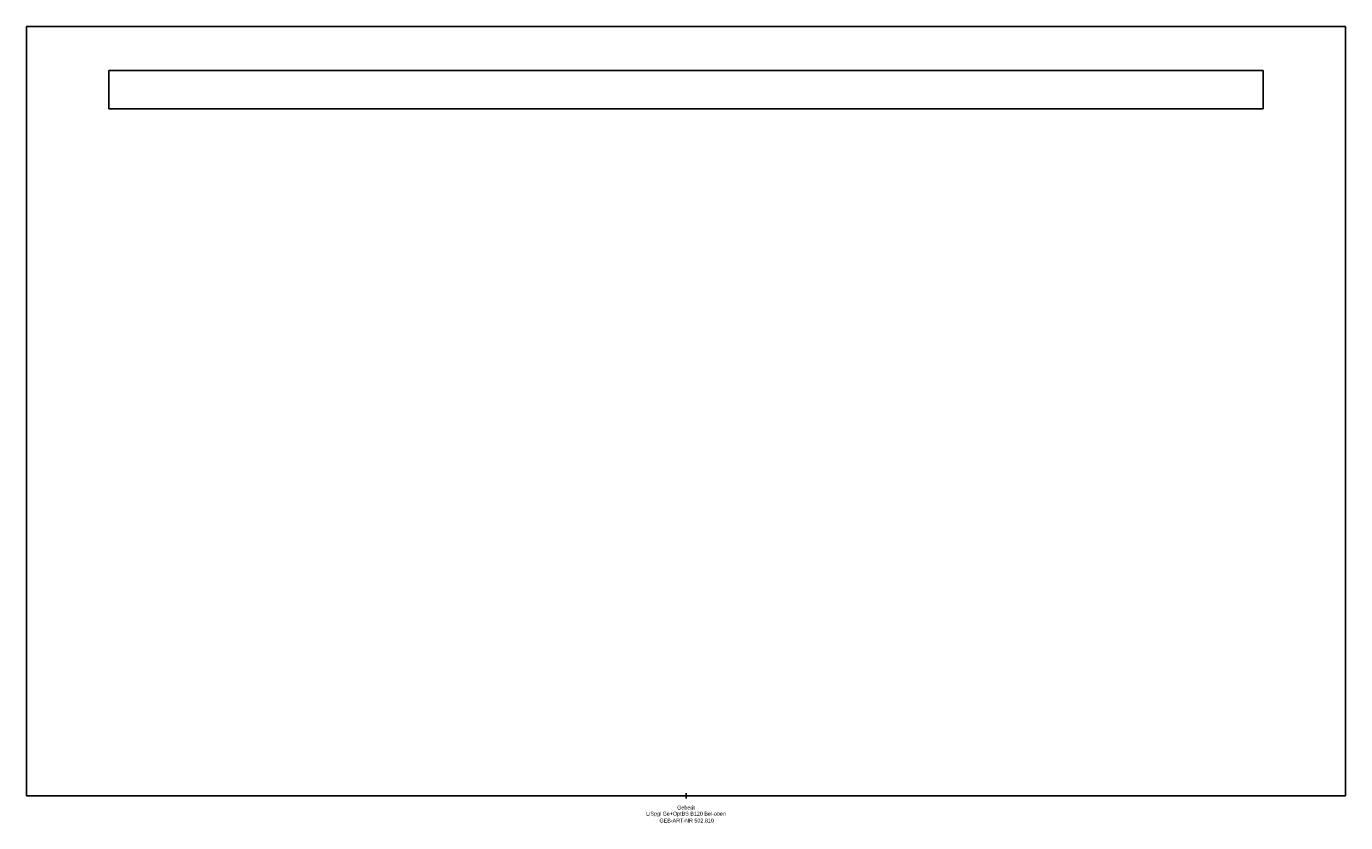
# Model space of a CAD drawing. Header units: millimetres. Extents: x -600 to 600, y -24 to 700.
import ezdxf
from ezdxf.enums import TextEntityAlignment as Align

# ---------------------------------------------------------------- set-up
doc = ezdxf.new("R2010")
doc.units = ezdxf.units.MM
doc.layers.get('0').update_dxf_attribs({"linetype": 'CONTINUOUS'})
for name, color, linetype, lineweight in [('Arbeitspunkt(DIN)', 7, 'CONTINUOUS', 25), ('GEB-ART-NR', 1, 'CONTINUOUS', 18), ('GEB-BEZUG', 2, 'CONTINUOUS', 25), ('GEB-TEXT', 5, 'CONTINUOUS', 18)]:
    doc.layers.add(name, color=color, linetype=linetype, lineweight=lineweight)
doc.layers.add('GEB-KONTUR-A', color=5, linetype='CONTINUOUS')
doc.styles.get("Standard").update_dxf_attribs({"font": 'arial.ttf'})

# ---------------------------------------------------------------- blocks, each defined once
blk = doc.blocks.new('Einfügepunkt')
at = {"layer": 'GEB-BEZUG'}
for p, q in [((-0.7, -0.7), (0.7, 0.7)), ((-0.7, 0.7), (0.7, -0.7))]:
    blk.add_line(p, q, dxfattribs=at)

msp = doc.modelspace()

# ---------------------------------------------------------------- linework, layer by layer
at = {"layer": 'Arbeitspunkt(DIN)', "ltscale": 5}
for q in [(-2.5, 0), (0, 2.5), (0, -2.5), (2.5, 0)]:
    msp.add_line((0, 0), q, dxfattribs=at)
at = {"layer": 'GEB-KONTUR-A', "ltscale": 5}
for p, q in [((-600, 700), (600, 700)), ((-600, 0), (-600, 700)), ((600, 700), (600, 0)), ((-525, 625), (-525, 660)), ((-525, 660), (525, 660)), ((525, 660), (525, 625)), ((525, 625), (-525, 625)), ((600, 0), (-600, 0))]:
    msp.add_line(p, q, dxfattribs=at)

# ---------------------------------------------------------------- block references
at = {"ltscale": 5}
msp.add_blockref('Einfügepunkt', (0, 0), dxfattribs=at)

# ---------------------------------------------------------------- texts
at = {"layer": 'GEB-ART-NR'}
msp.add_text('GEB-ART-NR 502.810', height=3.5, dxfattribs=at).set_placement((0.6, -24.3), align=Align.CENTER)
at = {"layer": 'GEB-TEXT'}
for s, p in [('Geberit', (0, -12.5)), ('LiSpgl Ge+OptBS B120 Bel-oben', (0, -18))]:
    msp.add_text(s, height=3.5, dxfattribs=at).set_placement(p, align=Align.CENTER)

doc.saveas('drawing.dxf')
